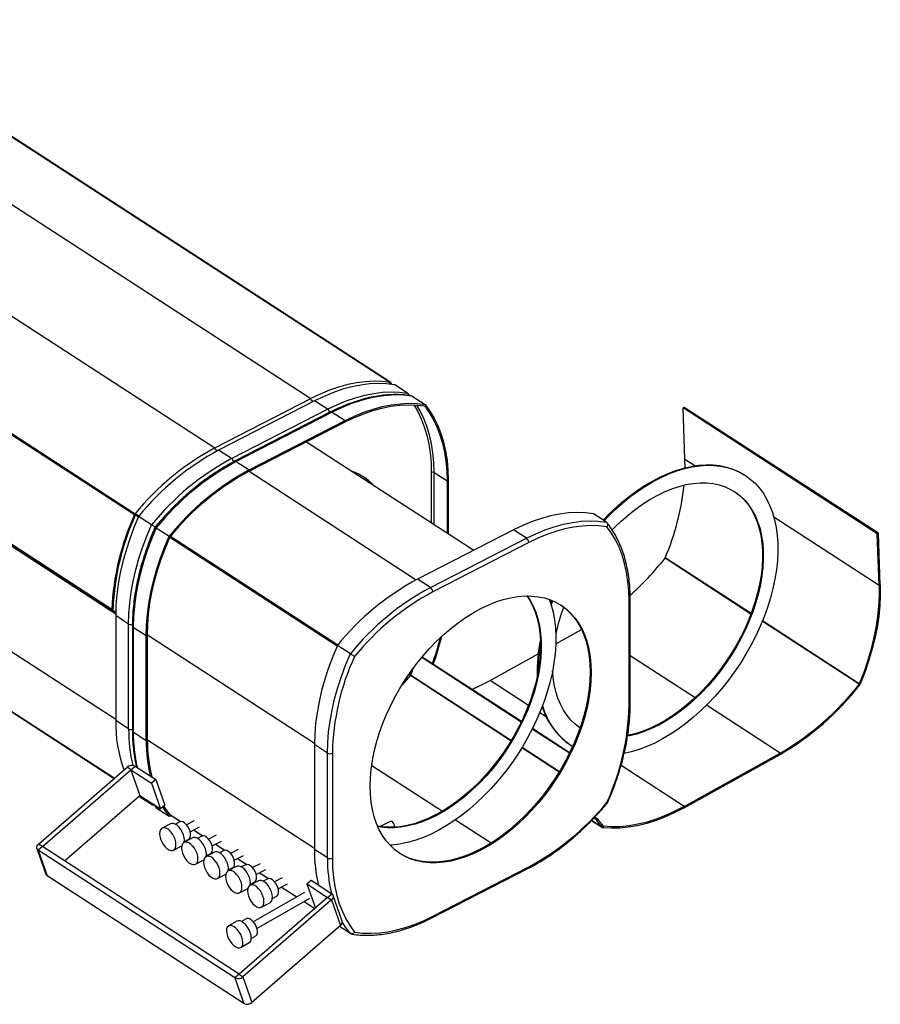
# Model space of a CAD drawing. Header units: millimetres. Extents: x 18 to 1509, y -1007 to 400.
# Tile 3 of 4: x 1067 to 1509, y -758 to -253. Entities that reach past the tile are written whole.
import ezdxf

# ---------------------------------------------------------------- set-up
doc = ezdxf.new("R2010")
doc.units = ezdxf.units.MM

msp = doc.modelspace()

# ---------------------------------------------------------------- linework, layer by layer
at = {"color": 7, "linetype": 'Continuous', "lineweight": 25}
for p, q in [((969.9, -252.65), (1257.06, -438.97)), ((1257.24, -439.04), (970.08, -252.72)), ((928.97, -260.91), (1216.13, -447.23)), ((879.66, -286.24), (1166.82, -472.55)), ((838.45, -320.48), (1125.6, -506.8)), ((838.74, -320.02), (1125.89, -506.34)), ((825.38, -368.5), (1115.93, -557.03)), ((825.37, -369.2), (1115.92, -557.72)), ((1113.95, -555.5), (826.79, -369.19)), ((1256.65, -439.54), (1257.14, -439.86)), ((1256.78, -439.59), (1257.06, -438.97)), ((1257.22, -439.87), (1256.8, -439.6)), ((1257.34, -439.14), (1256.9, -439.66)), ((1258, -439.97), (1257.34, -439.14)), ((1265.87, -444.47), (1259.23, -440.16)), ((1266.91, -445.73), (1266.13, -444.72)), ((1166.82, -472.55), (1216.13, -447.23)), ((1218.12, -448.39), (1168.81, -473.71)), ((1216.13, -447.75), (1216.13, -447.23)), ((1216.13, -447.75), (1217.56, -448.68)), ((1224.77, -452.7), (1218.12, -448.39)), ((1268.27, -446.03), (1274.91, -450.34)), ((1175.46, -478.03), (1224.77, -452.7)), ((1226.34, -454.12), (1177.03, -479.45)), ((1227.16, -454.25), (1177.85, -479.58)), ((1227.16, -454.25), (1233.81, -458.57)), ((1407.99, -451.73), (1407.39, -452.06)), ((1507.1, -516.76), (1407.39, -452.06)), ((1408.34, -478.5), (1407.39, -452.06)), ((1507.7, -516.42), (1407.99, -451.73)), ((1184.5, -483.89), (1233.81, -458.57)), ((1184.5, -484.55), (1233.81, -459.22)), ((1214.01, -469.39), (1299.86, -525.09)), ((1166.82, -472.55), (1166.82, -473.07)), ((1166.82, -473.07), (1168.25, -474)), ((1175.46, -478.03), (1168.81, -473.71)), ((1177.85, -479.58), (1184.5, -483.89)), ((1408.4, -482.77), (1408.34, -478.5)), ((1413.37, -481.76), (1408.34, -478.5)), ((1184.5, -484.55), (1270.35, -540.25)), ((1278.05, -485.16), (1278.05, -510.94)), ((1279.46, -485.2), (1286.11, -489.52)), ((1279.46, -511.85), (1279.46, -485.2)), ((1286.11, -489.52), (1286.11, -516.17)), ((1286.7, -489.21), (1286.7, -516.55)), ((1439.34, -486.71), (1438.94, -486.45)), ((1115.19, -642.24), (884.53, -492.58)), ((884.53, -492.63), (1115.16, -642.27)), ((1126.11, -506.89), (1125.6, -506.8)), ((1125.89, -506.34), (1126.16, -506.68)), ((1126.06, -506.88), (1127.63, -507.9)), ((1126.3, -506.49), (1127.87, -507.52)), ((1134.36, -512.03), (1127.71, -507.71)), ((1367.97, -510.72), (1361.33, -506.41)), ((1508.05, -543.19), (1454.04, -508.15)), ((1136.75, -513.58), (1143.4, -517.89)), ((1320.22, -514.63), (1270.91, -539.96)), ((1326.87, -518.95), (1320.22, -514.63)), ((1143.72, -518.4), (1229.71, -574.19)), ((1144.01, -517.93), (1230, -573.73)), ((1277.56, -544.27), (1326.87, -518.95)), ((1507.7, -516.42), (1507.1, -516.76)), ((1508.05, -543.19), (1507.1, -516.76)), ((1508.65, -542.86), (1507.7, -516.42)), ((1328.07, -521.19), (1278.76, -546.52)), ((987.75, -528.73), (1115.92, -611.89)), ((1442.26, -557.86), (1398.09, -529.2)), ((1442.32, -557.68), (1398.18, -529.04)), ((1277.56, -544.27), (1270.91, -539.96)), ((1508.05, -543.19), (1508.65, -542.86)), ((1379.62, -604.95), (1379.62, -551.06)), ((1380.22, -604.17), (1380.22, -550.28)), ((1113.95, -555.5), (1114.54, -555.21)), ((1113.97, -555.49), (1115.94, -556.77)), ((1122.57, -563.01), (1115.92, -558.69)), ((1115.92, -558.69), (1115.92, -612.59)), ((1122.57, -616.9), (1122.57, -563.01)), ((1124.5, -563.87), (1124.5, -617.76)), ((1124.96, -564.56), (1131.61, -568.87)), ((1124.96, -564.56), (1124.96, -618.45)), ((1341.97, -573.25), (1355.23, -565.88)), ((1497.8, -593.89), (1448.05, -561.61)), ((1497.89, -593.74), (1448.12, -561.44)), ((1131.61, -622.76), (1131.61, -568.87)), ((1132.2, -622.46), (1132.2, -568.57)), ((1132.2, -568.57), (1218.02, -624.25)), ((1236.46, -578.27), (1229.81, -573.96)), ((1324.26, -613.37), (1273.14, -580.19)), ((1324.39, -613.1), (1273.32, -579.97)), ((1308.26, -591.98), (1332.93, -578.27)), ((1413.5, -600.91), (1380.22, -579.32)), ((1267.34, -589.34), (1319.08, -622.91)), ((1267.44, -589.18), (1319.17, -622.75)), ((1327.98, -604.78), (1308.26, -591.98)), ((1498.13, -594.26), (1497.8, -593.89)), ((1497.89, -593.74), (1498.41, -593.79)), ((1457.23, -629.29), (1419.37, -604.72)), ((1337.1, -610.7), (1333.76, -608.53)), ((1122.57, -616.9), (1115.92, -612.59)), ((1349.09, -629.13), (1330, -616.74)), ((1124.96, -618.45), (1131.61, -622.76)), ((1348.96, -629.39), (1329.87, -617.01)), ((1132.2, -622.46), (1218.02, -678.14)), ((1224.67, -629.25), (1218.02, -624.94)), ((1218.02, -624.94), (1218.02, -678.83)), ((1324.6, -626.49), (1343.74, -638.91)), ((1324.7, -626.33), (1343.83, -638.75)), ((1349.13, -624.87), (1349.53, -625.12)), ((1224.67, -683.14), (1224.67, -629.25)), ((1227.21, -629.34), (1227.21, -683.23)), ((1407.96, -656.68), (1457.23, -629.29)), ((1407.99, -657.32), (1457.26, -629.93)), ((1457.26, -629.93), (1457.23, -629.29)), ((1076.29, -676.04), (1121.76, -636.53)), ((1123.75, -637.83), (1121.76, -636.53)), ((1123.75, -637.83), (1125.89, -635.98)), ((1125.89, -635.98), (1136.52, -642.88)), ((1247.42, -635.6), (1283.72, -659.16)), ((1407.96, -656.68), (1375.5, -635.61)), ((1078.28, -677.33), (1123.75, -637.83)), ((1123.75, -637.83), (1128.37, -650.99)), ((1123.75, -637.83), (1134.39, -644.73)), ((1136.52, -642.88), (1134.39, -644.73)), ((1134.39, -644.73), (1139.01, -657.89)), ((1136.52, -642.88), (1141.14, -656.04)), ((1089.59, -684.68), (1128.37, -650.99)), ((1134.36, -655.77), (1127.78, -651.5)), ((1128.37, -650.99), (1139.01, -657.89)), ((1134.36, -655.77), (1132.99, -653.98)), ((1134.79, -655.93), (1135.71, -656.07)), ((1135.38, -655.54), (1136.75, -657.32)), ((1136.75, -657.32), (1143.4, -661.63)), ((1141.14, -656.04), (1139.01, -657.89)), ((1407.96, -656.68), (1407.99, -657.32)), ((1145.42, -661.93), (1143.4, -661.63)), ((1143.72, -660.8), (1149.33, -664.44)), ((1143.77, -660.86), (1149.29, -664.44)), ((1363.27, -662.95), (1362.03, -662.15)), ((1144.06, -665.55), (1139.73, -667.82)), ((1148.8, -664.6), (1146.56, -665.77)), ((1156.25, -664.09), (1152.37, -666.11)), ((1154.23, -669.66), (1159.05, -667.13)), ((1256.99, -664.35), (1251.83, -667.05)), ((1290.48, -663.54), (1308.84, -675.45)), ((1360.37, -663.87), (1365.99, -667.51)), ((1365.9, -667.44), (1360.38, -663.86)), ((1362.75, -663.54), (1361.48, -662.72)), ((1363.27, -662.95), (1362.75, -663.54)), ((1365.9, -667.44), (1366.4, -666.82)), ((1366.49, -666.87), (1366.2, -667.59)), ((1366.49, -666.87), (1366.36, -666.78)), ((1155.95, -668.76), (1160.59, -671.77)), ((1155.97, -668.75), (1160.63, -671.77)), ((1160.1, -671.93), (1157.86, -673.1)), ((1167.55, -671.42), (1163.67, -673.45)), ((1078.28, -677.33), (1076.15, -679.19)), ((1078.28, -677.33), (1076.29, -676.04)), ((1179.32, -742.89), (1078.28, -677.33)), ((1145.62, -679.07), (1149.88, -676.84)), ((1155.36, -672.88), (1151.03, -675.15)), ((1151.19, -674.63), (1153.44, -673.46)), ((1165.53, -676.99), (1170.35, -674.46)), ((1167.25, -676.09), (1171.89, -679.11)), ((1167.27, -676.08), (1171.93, -679.1)), ((1075.45, -678.33), (1080.07, -691.49)), ((1177.18, -744.74), (1076.15, -679.19)), ((1076.15, -679.19), (1080.77, -692.35)), ((1166.67, -680.22), (1162.33, -682.48)), ((1162.49, -681.96), (1164.74, -680.79)), ((1171.4, -679.26), (1169.16, -680.44)), ((1178.85, -678.75), (1174.97, -680.78)), ((1176.83, -684.32), (1181.65, -681.8)), ((1224.67, -683.14), (1218.02, -678.83)), ((1156.92, -686.4), (1161.18, -684.18)), ((1177.97, -687.55), (1173.63, -689.82)), ((1178.55, -683.42), (1183.19, -686.44)), ((1178.57, -683.41), (1183.23, -686.43)), ((1182.7, -686.59), (1180.46, -687.77)), ((1190.15, -686.08), (1186.27, -688.11)), ((1181.8, -757.9), (1080.77, -692.35)), ((1168.22, -693.74), (1172.48, -691.51)), ((1173.79, -689.3), (1176.04, -688.12)), ((1188.13, -691.65), (1192.96, -689.13)), ((1189.85, -690.76), (1194.49, -693.77)), ((1189.87, -690.74), (1194.53, -693.77)), ((1278.38, -713.92), (1327.69, -688.59)), ((1278.76, -713.09), (1328.07, -687.77)), ((1189.27, -694.88), (1184.93, -697.15)), ((1185.09, -696.63), (1187.34, -695.45)), ((1194, -693.93), (1191.76, -695.1)), ((1201.45, -693.41), (1197.57, -695.44)), ((1199.43, -698.99), (1204.26, -696.46)), ((1214.15, -696.48), (1216.29, -694.63)), ((1214.15, -696.48), (1224.79, -703.38)), ((1214.15, -696.48), (1218.49, -708.85)), ((1216.29, -694.63), (1226.92, -701.53)), ((1179.52, -701.07), (1183.78, -698.84)), ((1212.89, -700.86), (1186.52, -715.87)), ((1196.39, -703.96), (1198.64, -702.79)), ((1201.15, -698.09), (1208.91, -703.13)), ((1201.17, -698.07), (1208.94, -703.11)), ((1224.79, -703.38), (1226.92, -701.53)), ((1232.24, -715.55), (1227.62, -702.39)), ((1224.79, -703.38), (1179.32, -742.89)), ((1226.78, -704.68), (1181.31, -744.18)), ((1188.5, -719.35), (1215.69, -703.87)), ((1190.82, -708.4), (1195.15, -706.13)), ((1212.69, -705.58), (1218.17, -709.13)), ((1212.72, -705.56), (1218.19, -709.12)), ((1224.79, -703.38), (1226.78, -704.68)), ((1226.78, -704.68), (1231.4, -717.84)), ((1178.22, -715.59), (1173.89, -718.05)), ((1182.99, -714.43), (1180.63, -715.77)), ((1231.4, -717.84), (1185.93, -757.34)), ((1236.46, -722.01), (1230.81, -718.35)), ((1180.17, -729.09), (1184.5, -726.63)), ((1185.58, -724.46), (1187.94, -723.12)), ((1179.32, -742.89), (1177.18, -744.74)), ((1179.32, -742.89), (1181.31, -744.18)), ((1177.18, -744.74), (1181.8, -757.9)), ((1181.31, -744.18), (1185.93, -757.34))]:
    msp.add_line(p, q, dxfattribs=at)
at = {"color": 7, "linetype": 'Continuous', "lineweight": 25, "flags": 128}
for points in [[(1257.06, -438.97), (1252.91, -438.47), (1248.63, -438.34), (1244.22, -438.55), (1239.7, -439.13), (1235.1, -440.06), (1230.42, -441.34), (1225.68, -442.96), (1220.92, -444.93), (1216.13, -447.23)], [(1259.23, -440.16), (1255.07, -439.65), (1250.77, -439.5), (1246.34, -439.7), (1241.81, -440.27), (1237.18, -441.2), (1232.48, -442.48), (1227.72, -444.11), (1222.93, -446.08), (1218.12, -448.39)], [(1224.77, -452.7), (1229.58, -450.39), (1234.37, -448.42), (1239.13, -446.79), (1243.83, -445.51), (1248.45, -444.59), (1252.99, -444.02), (1257.41, -443.81), (1261.72, -443.96), (1265.87, -444.47)], [(1268.27, -446.03), (1264.11, -445.51), (1259.81, -445.36), (1255.38, -445.57), (1250.85, -446.14), (1246.22, -447.06), (1241.52, -448.34), (1236.77, -449.97), (1231.97, -451.95), (1227.16, -454.25)], [(1233.81, -458.57), (1238.62, -456.26), (1243.41, -454.29), (1248.17, -452.66), (1252.87, -451.38), (1257.49, -450.45), (1262.03, -449.88), (1266.45, -449.67), (1270.76, -449.83), (1274.91, -450.34)], [(1233.81, -459.22), (1238.57, -456.94), (1243.31, -454.98), (1248.01, -453.37), (1252.66, -452.1), (1257.24, -451.18), (1261.73, -450.61), (1266.11, -450.4), (1270.36, -450.54), (1274.48, -451.04)], [(1269.01, -450.46), (1271.07, -453.92), (1272.9, -457.7), (1274.46, -461.74), (1275.74, -466.02), (1276.75, -470.51), (1277.47, -475.21), (1277.9, -480.1), (1278.05, -485.16)], [(1279.46, -485.2), (1279.31, -480.08), (1278.87, -475.12), (1278.14, -470.36), (1277.11, -465.8), (1275.81, -461.47), (1274.22, -457.39), (1272.35, -453.55), (1270.59, -450.56)], [(1274.48, -451.04), (1276.87, -454.31), (1279, -457.87), (1280.86, -461.7), (1282.45, -465.79), (1283.76, -470.12), (1284.78, -474.67), (1285.52, -479.44), (1285.96, -484.39), (1286.11, -489.52)], [(1274.91, -450.34), (1277.34, -453.64), (1279.5, -457.23), (1281.39, -461.1), (1283, -465.23), (1284.33, -469.6), (1285.36, -474.21), (1286.11, -479.02), (1286.55, -484.03), (1286.7, -489.21)], [(1366.37, -509.68), (1368.28, -507.69), (1372, -504.07), (1375.81, -500.67), (1379.7, -497.51), (1383.65, -494.59), (1387.64, -491.94), (1391.67, -489.56), (1395.7, -487.46), (1399.73, -485.66), (1403.73, -484.15), (1407.69, -482.95), (1411.59, -482.07), (1415.42, -481.49), (1419.15, -481.24), (1422.78, -481.3), (1426.29, -481.68), (1429.65, -482.38), (1432.87, -483.4), (1435.91, -484.72), (1438.78, -486.34), (1438.94, -486.45)], [(1366.77, -509.94), (1368.68, -507.95), (1372.4, -504.33), (1376.21, -500.93), (1380.1, -497.77), (1384.05, -494.85), (1388.04, -492.2), (1392.07, -489.82), (1396.1, -487.72), (1400.13, -485.92), (1404.13, -484.41), (1408.09, -483.21), (1411.99, -482.33), (1415.82, -481.75), (1419.55, -481.5), (1423.18, -481.56), (1426.68, -481.94), (1430.05, -482.64), (1433.26, -483.66), (1436.31, -484.98), (1439.18, -486.6), (1441.86, -488.53), (1444.33, -490.74), (1446.59, -493.23), (1448.63, -495.99), (1450.43, -499), (1452, -502.26), (1453.32, -505.75), (1454.38, -509.45), (1455.19, -513.36), (1455.74, -517.44), (1456.03, -521.69), (1456.05, -526.09), (1455.81, -530.61), (1455.31, -535.24), (1454.54, -539.96), (1453.52, -544.75), (1452.25, -549.59), (1450.72, -554.45), (1448.96, -559.32), (1446.97, -564.18), (1444.74, -569), (1442.31, -573.76), (1439.67, -578.45), (1436.83, -583.04), (1433.81, -587.52), (1430.63, -591.86), (1427.29, -596.04), (1423.81, -600.06), (1420.2, -603.88), (1416.48, -607.5), (1412.67, -610.9), (1408.78, -614.07), (1404.83, -616.98), (1400.83, -619.63), (1396.81, -622.01), (1392.78, -624.11), (1388.75, -625.91), (1384.75, -627.42), (1380.79, -628.62), (1377.1, -629.47)], [(1247.6, -491.18), (1245.36, -489.11), (1242.94, -487.32)], [(1370.91, -514.68), (1372.02, -513.54), (1375.51, -510.17), (1379.1, -507.02), (1382.76, -504.11), (1386.47, -501.45), (1390.23, -499.06), (1394.01, -496.94), (1397.79, -495.11), (1401.55, -493.58), (1405.28, -492.35), (1408.95, -491.43), (1412.56, -490.82), (1416.08, -490.53), (1419.49, -490.56), (1422.78, -490.91), (1425.93, -491.58), (1428.92, -492.55), (1431.75, -493.84), (1434.4, -495.43), (1436.85, -497.31), (1439.1, -499.48), (1441.13, -501.93), (1442.93, -504.64), (1444.5, -507.59), (1445.82, -510.79), (1446.89, -514.2), (1447.7, -517.82), (1448.26, -521.62), (1448.55, -525.59), (1448.58, -529.7), (1448.35, -533.95), (1447.85, -538.3), (1447.1, -542.73), (1446.08, -547.24), (1444.82, -551.78), (1443.31, -556.34), (1441.56, -560.91), (1439.58, -565.44), (1437.38, -569.93), (1434.98, -574.36), (1432.37, -578.69), (1429.58, -582.91), (1426.62, -587), (1423.5, -590.94), (1420.25, -594.71), (1416.86, -598.29), (1413.37, -601.66), (1409.78, -604.81), (1406.12, -607.72), (1402.4, -610.38), (1398.64, -612.78), (1394.87, -614.89), (1391.09, -616.72), (1387.33, -618.26), (1383.6, -619.49), (1379.92, -620.41), (1378.84, -620.62)], [(1433.7, -494.97), (1434, -495.17), (1436.46, -497.06), (1438.7, -499.23), (1440.73, -501.67), (1442.53, -504.38), (1444.1, -507.33), (1445.42, -510.53), (1446.49, -513.94), (1447.3, -517.56), (1447.86, -521.36), (1448.15, -525.33), (1448.18, -529.44), (1447.95, -533.69), (1447.45, -538.04), (1446.7, -542.48), (1445.68, -546.98), (1444.42, -551.52), (1442.91, -556.08), (1441.16, -560.65), (1439.18, -565.18), (1436.98, -569.67), (1434.58, -574.1), (1431.97, -578.43), (1429.18, -582.65), (1426.22, -586.74), (1423.11, -590.68), (1419.85, -594.45), (1416.46, -598.03), (1412.97, -601.4), (1409.38, -604.55), (1405.72, -607.46), (1402, -610.12), (1398.25, -612.52), (1394.47, -614.63), (1390.69, -616.46), (1386.93, -618), (1383.2, -619.23), (1379.52, -620.15), (1378.89, -620.28)], [(1127.71, -507.71), (1125.29, -513.5), (1123.13, -519.31), (1121.24, -525.12), (1119.62, -530.91), (1118.3, -536.64), (1117.26, -542.31), (1116.52, -547.89), (1116.07, -553.36), (1115.92, -558.69)], [(1361.33, -506.41), (1357.17, -505.89), (1352.87, -505.74), (1348.44, -505.95), (1343.91, -506.52), (1339.28, -507.44), (1334.58, -508.73), (1329.83, -510.35), (1325.03, -512.33), (1320.22, -514.63)], [(1326.87, -518.95), (1331.68, -516.64), (1336.47, -514.67), (1341.23, -513.04), (1345.93, -511.76), (1350.55, -510.83), (1355.09, -510.26), (1359.52, -510.06), (1363.82, -510.21), (1367.97, -510.72)], [(1122.57, -563.01), (1122.72, -557.67), (1123.16, -552.2), (1123.91, -546.63), (1124.94, -540.96), (1126.27, -535.22), (1127.88, -529.43), (1129.77, -523.63), (1131.93, -517.82), (1134.36, -512.03)], [(1136.75, -513.58), (1134.33, -519.37), (1132.17, -525.18), (1130.28, -530.99), (1128.66, -536.77), (1127.34, -542.51), (1126.3, -548.18), (1125.56, -553.76), (1125.11, -559.22), (1124.96, -564.56)], [(1368.19, -513.07), (1364.13, -512.59), (1359.93, -512.46), (1355.6, -512.68), (1351.17, -513.25), (1346.66, -514.16), (1342.07, -515.42), (1337.43, -517.01), (1332.76, -518.94), (1328.07, -521.19)], [(1379.62, -551.06), (1379.47, -546), (1379.04, -541.12), (1378.32, -536.41), (1377.31, -531.92), (1376.03, -527.64), (1374.47, -523.61), (1372.64, -519.82), (1370.54, -516.3), (1368.19, -513.07)], [(1131.61, -568.87), (1131.76, -563.54), (1132.2, -558.07), (1132.95, -552.49), (1133.98, -546.82), (1135.31, -541.08), (1136.92, -535.3), (1138.81, -529.49), (1140.97, -523.68), (1143.4, -517.89)], [(1132.2, -568.57), (1132.35, -563.29), (1132.79, -557.88), (1133.53, -552.36), (1134.55, -546.76), (1135.86, -541.08), (1137.45, -535.36), (1139.31, -529.62), (1141.44, -523.87), (1143.83, -518.14)], [(1508.05, -543.19), (1508.09, -548.43), (1507.83, -553.81), (1507.27, -559.31), (1506.42, -564.92), (1505.27, -570.6), (1503.84, -576.35), (1502.13, -582.14), (1500.14, -587.94), (1497.89, -593.74)], [(1508.65, -542.86), (1508.69, -548.14), (1508.42, -553.56), (1507.86, -559.1), (1507, -564.75), (1505.85, -570.48), (1504.41, -576.28), (1502.68, -582.11), (1500.68, -587.95), (1498.41, -593.79)], [(1246.63, -646.31), (1246.76, -642), (1247.16, -637.59), (1247.82, -633.07), (1248.74, -628.48), (1249.91, -623.84), (1251.33, -619.17), (1253, -614.49), (1254.9, -609.82), (1257.02, -605.18), (1259.37, -600.6), (1261.92, -596.1), (1264.66, -591.7), (1267.58, -587.41), (1270.67, -583.26), (1273.91, -579.27), (1277.29, -575.46), (1280.79, -571.84), (1284.4, -568.44), (1288.09, -565.26), (1291.86, -562.32), (1295.68, -559.64), (1299.54, -557.22), (1303.41, -555.09), (1307.29, -553.24), (1311.14, -551.69), (1314.96, -550.45), (1318.73, -549.52), (1322.43, -548.9), (1326.03, -548.61), (1329.53, -548.63), (1332.91, -548.97), (1336.16, -549.63), (1339.24, -550.6), (1342.17, -551.88), (1344.91, -553.47), (1347.46, -555.36), (1349.8, -557.53), (1351.93, -559.98), (1353.83, -562.7), (1355.49, -565.67), (1356.91, -568.88), (1358.09, -572.32), (1359, -575.96), (1359.66, -579.8), (1360.06, -583.81), (1360.19, -587.98), (1360.06, -592.28), (1359.66, -596.7), (1359, -601.22), (1358.09, -605.8), (1356.91, -610.45), (1355.49, -615.12), (1353.83, -619.8), (1351.93, -624.47), (1349.8, -629.1), (1347.46, -633.68), (1344.91, -638.19), (1342.17, -642.59), (1339.24, -646.88), (1336.16, -651.02), (1332.91, -655.01), (1329.53, -658.83), (1326.03, -662.44), (1322.43, -665.85), (1318.73, -669.03), (1314.96, -671.97), (1311.14, -674.65), (1307.29, -677.07), (1303.41, -679.2), (1299.54, -681.05), (1295.68, -682.59), (1291.86, -683.84), (1288.09, -684.77), (1284.4, -685.38), (1280.79, -685.68), (1277.29, -685.66), (1273.91, -685.32), (1270.67, -684.66), (1267.58, -683.69), (1264.66, -682.4), (1261.92, -680.81), (1259.37, -678.93), (1257.02, -676.76), (1254.9, -674.31), (1253, -671.59), (1251.33, -668.62), (1249.91, -665.4), (1248.74, -661.97), (1247.82, -658.32), (1247.16, -654.49), (1246.76, -650.47), (1246.63, -646.31)], [(1327.07, -548.58), (1328.4, -550.61), (1329.97, -553.56), (1331.31, -556.74), (1332.39, -560.15), (1333.21, -563.75), (1333.78, -567.55), (1334.09, -571.51), (1334.13, -575.62), (1333.91, -579.86), (1333.42, -584.21), (1332.68, -588.64), (1331.68, -593.14), (1330.42, -597.68), (1328.92, -602.24), (1327.18, -606.81), (1325.22, -611.35), (1323.03, -615.84), (1320.63, -620.26), (1318.03, -624.6), (1315.25, -628.83), (1312.3, -632.93), (1309.19, -636.87), (1305.93, -640.65), (1302.56, -644.24), (1299.07, -647.62), (1295.48, -650.78), (1291.83, -653.7), (1288.11, -656.37), (1284.35, -658.78), (1280.58, -660.91), (1276.8, -662.75), (1273.03, -664.3), (1269.3, -665.54), (1265.63, -666.47), (1262.02, -667.09), (1258.5, -667.4), (1255.08, -667.38), (1251.79, -667.05), (1250.5, -666.82)], [(1327.28, -548.58), (1328.8, -550.87), (1330.37, -553.82), (1331.7, -557), (1332.79, -560.41), (1333.61, -564.01), (1334.18, -567.81), (1334.49, -571.77), (1334.53, -575.88), (1334.31, -580.12), (1333.82, -584.46), (1333.08, -588.9), (1332.07, -593.4), (1330.82, -597.94), (1329.32, -602.5), (1327.58, -607.07), (1325.61, -611.6), (1323.43, -616.1), (1321.03, -620.52), (1318.43, -624.86), (1315.65, -629.09), (1312.7, -633.18), (1309.59, -637.13), (1306.33, -640.91), (1302.95, -644.5), (1299.46, -647.88), (1295.88, -651.04), (1292.22, -653.96), (1288.51, -656.63), (1284.75, -659.04), (1280.98, -661.17), (1277.2, -663.01), (1273.43, -664.56), (1269.7, -665.8), (1266.02, -666.73), (1262.42, -667.35), (1258.9, -667.66), (1255.48, -667.64), (1252.18, -667.31), (1250.58, -667.02)], [(1338.65, -550.38), (1339.59, -553.15), (1340.58, -556.91), (1341.32, -560.87), (1341.79, -565), (1342, -569.3), (1341.95, -573.73), (1341.63, -578.29), (1341.06, -582.95), (1340.22, -587.69), (1339.12, -592.49), (1337.78, -597.34), (1336.19, -602.21), (1334.36, -607.08), (1332.29, -611.93), (1330.01, -616.73), (1327.51, -621.48), (1324.81, -626.14), (1321.93, -630.7), (1318.86, -635.14), (1315.63, -639.43), (1312.25, -643.57), (1308.73, -647.54), (1305.09, -651.3), (1301.34, -654.86), (1297.5, -658.19), (1293.6, -661.29), (1289.63, -664.13), (1285.62, -666.7), (1281.6, -669), (1277.56, -671.02), (1273.54, -672.74), (1269.55, -674.16), (1265.61, -675.27), (1261.72, -676.06), (1257.92, -676.55), (1256.9, -676.62)], [(1339.4, -552.55), (1339.52, -552.25), (1340.04, -550.91)], [(1339.62, -553.27), (1339.91, -552.51), (1340.47, -551.09)], [(1344.51, -553.22), (1346.92, -555.01), (1349.27, -557.19), (1351.39, -559.64), (1353.29, -562.35), (1354.96, -565.33), (1356.38, -568.54), (1357.55, -571.97), (1358.47, -575.62), (1359.13, -579.46), (1359.53, -583.47), (1359.66, -587.63), (1359.53, -591.94), (1359.13, -596.36), (1358.47, -600.87), (1357.55, -605.46), (1356.38, -610.1), (1354.96, -614.77), (1353.29, -619.45), (1351.39, -624.12), (1349.27, -628.76), (1346.92, -633.34), (1344.38, -637.84), (1341.64, -642.25), (1338.71, -646.53), (1335.62, -650.68), (1332.38, -654.67), (1329, -658.48), (1325.5, -662.1), (1321.89, -665.51), (1318.2, -668.69), (1314.43, -671.62), (1310.61, -674.31), (1306.75, -676.72), (1302.88, -678.86), (1299.01, -680.7), (1295.15, -682.25), (1291.33, -683.49), (1287.56, -684.42), (1283.87, -685.04), (1280.26, -685.34), (1276.76, -685.32), (1273.38, -684.97), (1270.14, -684.32), (1267.05, -683.34), (1264.13, -682.06), (1261.78, -680.73)], [(1229.81, -573.96), (1227.39, -579.75), (1225.23, -585.56), (1223.34, -591.37), (1221.72, -597.15), (1220.4, -602.89), (1219.36, -608.56), (1218.62, -614.14), (1218.17, -619.61), (1218.02, -624.94)], [(1224.67, -629.25), (1224.82, -623.92), (1225.26, -618.45), (1226.01, -612.87), (1227.04, -607.2), (1228.37, -601.46), (1229.98, -595.68), (1231.87, -589.87), (1234.03, -584.06), (1236.46, -578.27)], [(1267.34, -589.34), (1263.27, -594), (1263.03, -594.25)], [(1354.42, -616.36), (1352.02, -614.52), (1349.78, -612.35), (1347.75, -609.9), (1345.95, -607.2), (1344.38, -604.24), (1343.06, -601.05), (1341.99, -597.63), (1341.17, -594.02), (1340.62, -590.22), (1340.36, -586.99)], [(1298.9, -596.56), (1303.45, -594.49), (1308.26, -591.98)], [(1143.4, -661.63), (1140.97, -658.33), (1140.09, -656.95)], [(1143.83, -660.94), (1141.44, -657.66), (1140.66, -656.45)], [(1407.99, -657.32), (1403.14, -659.84), (1398.31, -662.04), (1393.5, -663.89), (1388.73, -665.4), (1384.03, -666.56), (1379.41, -667.36), (1374.88, -667.8), (1370.47, -667.87), (1366.2, -667.59)], [(1407.96, -656.68), (1403.16, -659.18), (1398.36, -661.36), (1393.59, -663.2), (1388.86, -664.7), (1384.19, -665.85), (1379.6, -666.64), (1375.11, -667.08), (1370.74, -667.15), (1366.49, -666.87)], [(1151.11, -675.11), (1151.12, -675.07), (1151.23, -673.92), (1151.1, -672.6), (1150.73, -671.2), (1150.14, -669.8), (1149.37, -668.48), (1148.47, -667.32), (1147.48, -666.38), (1146.46, -665.72), (1145.47, -665.38), (1144.58, -665.37), (1144.06, -665.55)], [(1153.44, -673.46), (1153.72, -673.27), (1154.18, -672.63), (1154.41, -671.72), (1154.41, -670.61), (1154.15, -669.39), (1153.68, -668.14), (1153.01, -666.95), (1152.2, -665.92), (1151.31, -665.12), (1150.41, -664.61), (1149.56, -664.43), (1148.83, -664.58), (1148.8, -664.6)], [(1257.9, -664.5), (1257.39, -664.29), (1256.99, -664.35)], [(1138.45, -670.71), (1138.59, -672.02), (1138.96, -673.42), (1139.54, -674.82), (1140.31, -676.14), (1141.22, -677.3), (1142.21, -678.24), (1143.23, -678.9), (1144.21, -679.24), (1145.11, -679.25), (1145.86, -678.92), (1146.43, -678.27), (1146.78, -677.34), (1146.9, -676.18), (1146.76, -674.87), (1146.39, -673.47), (1145.81, -672.07), (1145.04, -670.75), (1144.13, -669.59), (1143.14, -668.65), (1142.13, -667.99), (1141.14, -667.65), (1140.24, -667.64), (1139.49, -667.97), (1138.92, -668.62), (1138.57, -669.55), (1138.45, -670.71)], [(1164.74, -680.79), (1165.02, -680.6), (1165.48, -679.96), (1165.71, -679.05), (1165.71, -677.94), (1165.45, -676.72), (1164.98, -675.47), (1164.31, -674.28), (1163.5, -673.25), (1162.61, -672.45), (1161.71, -671.94), (1160.86, -671.76), (1160.13, -671.92), (1160.1, -671.93)], [(1076.15, -679.19), (1075.8, -678.9), (1075.55, -678.55), (1075.4, -678.15), (1075.36, -677.73), (1075.44, -677.29), (1075.62, -676.85), (1075.91, -676.43), (1076.29, -676.04)], [(1149.76, -678.04), (1149.89, -679.35), (1150.26, -680.75), (1150.84, -682.15), (1151.61, -683.47), (1152.52, -684.63), (1153.51, -685.57), (1154.53, -686.23), (1155.51, -686.58), (1156.41, -686.58), (1157.16, -686.25), (1157.73, -685.6), (1158.08, -684.67), (1158.2, -683.52), (1158.06, -682.2), (1157.69, -680.8), (1157.11, -679.4), (1156.34, -678.08), (1155.43, -676.92), (1154.44, -675.98), (1153.43, -675.32), (1152.44, -674.98), (1151.54, -674.97), (1150.79, -675.3), (1150.22, -675.95), (1149.87, -676.88), (1149.76, -678.04)], [(1162.41, -682.44), (1162.42, -682.4), (1162.53, -681.25), (1162.4, -679.93), (1162.03, -678.54), (1161.44, -677.14), (1160.67, -675.82), (1159.77, -674.65), (1158.78, -673.71), (1157.76, -673.05), (1156.77, -672.71), (1155.88, -672.71), (1155.36, -672.88)], [(1161.06, -685.37), (1161.19, -686.69), (1161.56, -688.08), (1162.14, -689.48), (1162.91, -690.8), (1163.82, -691.97), (1164.81, -692.9), (1165.83, -693.57), (1166.81, -693.91), (1167.71, -693.91), (1168.46, -693.58), (1169.03, -692.93), (1169.38, -692), (1169.5, -690.85), (1169.36, -689.53), (1168.99, -688.13), (1168.41, -686.74), (1167.64, -685.42), (1166.73, -684.25), (1165.74, -683.31), (1164.73, -682.65), (1163.74, -682.31), (1162.84, -682.3), (1162.09, -682.64), (1161.52, -683.28), (1161.17, -684.21), (1161.06, -685.37)], [(1173.71, -689.77), (1173.72, -689.74), (1173.83, -688.58), (1173.7, -687.27), (1173.33, -685.87), (1172.74, -684.47), (1171.97, -683.15), (1171.07, -681.99), (1170.08, -681.05), (1169.06, -680.39), (1168.07, -680.04), (1167.18, -680.04), (1166.67, -680.22)], [(1176.04, -688.12), (1176.32, -687.93), (1176.78, -687.29), (1177.02, -686.38), (1177.01, -685.27), (1176.75, -684.05), (1176.28, -682.8), (1175.61, -681.61), (1174.8, -680.58), (1173.91, -679.78), (1173.01, -679.27), (1172.16, -679.09), (1171.43, -679.25), (1171.4, -679.26)], [(1185.01, -697.11), (1185.02, -697.07), (1185.13, -695.91), (1185, -694.6), (1184.63, -693.2), (1184.04, -691.8), (1183.27, -690.48), (1182.37, -689.32), (1181.38, -688.38), (1180.36, -687.72), (1179.37, -687.38), (1178.48, -687.37), (1177.97, -687.55)], [(1187.34, -695.45), (1187.62, -695.26), (1188.08, -694.62), (1188.32, -693.71), (1188.31, -692.61), (1188.05, -691.38), (1187.58, -690.13), (1186.91, -688.95), (1186.1, -687.92), (1185.21, -687.11), (1184.31, -686.6), (1183.46, -686.42), (1182.73, -686.58), (1182.7, -686.59)], [(1227.21, -683.23), (1227.35, -688.28), (1227.79, -693.17), (1228.51, -697.87), (1229.51, -702.37), (1230.8, -706.64), (1232.36, -710.68), (1234.19, -714.47), (1236.28, -717.98), (1238.63, -721.22)], [(1172.36, -692.7), (1172.49, -694.02), (1172.86, -695.42), (1173.44, -696.82), (1174.21, -698.13), (1175.12, -699.3), (1176.11, -700.24), (1177.13, -700.9), (1178.11, -701.24), (1179.01, -701.25), (1179.76, -700.92), (1180.33, -700.27), (1180.68, -699.34), (1180.8, -698.18), (1180.66, -696.86), (1180.29, -695.47), (1179.71, -694.07), (1178.94, -692.75), (1178.03, -691.58), (1177.04, -690.65), (1176.03, -689.99), (1175.04, -689.64), (1174.14, -689.64), (1173.39, -689.97), (1172.82, -690.62), (1172.47, -691.55), (1172.36, -692.7)], [(1183.66, -700.03), (1183.79, -701.35), (1184.16, -702.75), (1184.74, -704.15), (1185.51, -705.47), (1186.42, -706.63), (1187.41, -707.57), (1188.43, -708.23), (1189.41, -708.57), (1190.31, -708.58), (1191.06, -708.25), (1191.63, -707.6), (1191.98, -706.67), (1192.1, -705.51), (1191.96, -704.2), (1191.59, -702.8), (1191.01, -701.4), (1190.24, -700.08), (1189.33, -698.92), (1188.34, -697.98), (1187.33, -697.32), (1186.34, -696.97), (1185.44, -696.97), (1184.69, -697.3), (1184.12, -697.95), (1183.77, -698.88), (1183.66, -700.03)], [(1195.15, -706.13), (1195.4, -705.98), (1195.97, -705.33), (1196.32, -704.4), (1196.43, -703.24), (1196.3, -701.93), (1195.93, -700.53), (1195.34, -699.13), (1194.57, -697.81), (1193.67, -696.65), (1192.68, -695.71), (1191.66, -695.05), (1190.67, -694.71), (1189.78, -694.7), (1189.27, -694.88)], [(1198.64, -702.79), (1198.92, -702.59), (1199.38, -701.95), (1199.62, -701.05), (1199.61, -699.94), (1199.35, -698.71), (1198.88, -697.46), (1198.21, -696.28), (1197.4, -695.25), (1196.51, -694.45), (1195.61, -693.94), (1194.76, -693.75), (1194.03, -693.91), (1194, -693.93)], [(1226.92, -701.53), (1227.27, -701.82), (1227.52, -702.17), (1227.67, -702.56), (1227.71, -702.99), (1227.63, -703.43), (1227.45, -703.87), (1227.16, -704.29), (1226.78, -704.68)], [(1173.32, -723.26), (1173.91, -724.64), (1174.69, -725.96), (1175.6, -727.14), (1176.59, -728.12), (1177.61, -728.83), (1178.59, -729.23), (1179.49, -729.31), (1180.24, -729.05), (1180.81, -728.47), (1181.15, -727.61), (1181.26, -726.51), (1181.12, -725.25), (1180.74, -723.88), (1180.15, -722.5), (1179.38, -721.18), (1178.47, -720), (1177.48, -719.02), (1176.46, -718.31), (1175.47, -717.91), (1174.58, -717.83), (1173.82, -718.09), (1173.26, -718.67), (1172.91, -719.53), (1172.81, -720.63), (1172.94, -721.89), (1173.32, -723.26)], [(1184.5, -726.63), (1184.57, -726.59), (1185.13, -726.01), (1185.48, -725.15), (1185.59, -724.05), (1185.45, -722.78), (1185.07, -721.42), (1184.48, -720.04), (1183.71, -718.72), (1182.8, -717.53), (1181.8, -716.56), (1180.78, -715.85), (1179.8, -715.45), (1178.9, -715.37), (1178.22, -715.59)], [(1187.94, -723.12), (1187.94, -723.11), (1188.45, -722.61), (1188.74, -721.82), (1188.78, -720.8), (1188.58, -719.63), (1188.14, -718.4), (1187.51, -717.2), (1186.73, -716.11), (1185.85, -715.22), (1184.94, -714.59), (1184.07, -714.28), (1183.31, -714.3), (1182.99, -714.43)], [(1236.46, -722.01), (1234.03, -718.71), (1232.32, -715.93)], [(1238.63, -721.22), (1242.69, -721.7), (1246.9, -721.83), (1251.22, -721.61), (1255.65, -721.04), (1260.16, -720.13), (1264.75, -718.87), (1269.39, -717.27), (1274.06, -715.35), (1278.76, -713.09)]]:
    msp.add_lwpolyline(points, dxfattribs=at)
at = {"color": 7, "linetype": 'Continuous', "lineweight": 25}
for centre, radius, start, end in [((1256.98, -439.42), 0.459, 38.6293, 81.2033), ((1223, -455.1), 2.98, 14.3546, 53.5023), ((1226.64, -454.89), 0.828, 50.7388, 111.109), ((1231.39, -592.46), 136.19, 118.3047, 140.7762), ((1233.47, -593.74), 136.33, 118.3128, 140.8767), ((1239.59, -597.4), 135.51, 118.2435, 140.9461), ((1242.51, -599.6), 136.33, 118.3128, 140.8767), ((1173.75, -480.38), 2.91, 13.6497, 53.9768), ((1177.33, -480.22), 0.828, 50.7354, 111.1449), ((1248.63, -603.27), 135.51, 118.2435, 140.9461), ((1248.08, -602.93), 134.37, 118.2384, 140.879), ((1227.64, -511.49), 28.61, 44.2506, 69.7956), ((1278.71, -486.54), 1.53, 60.6147, 115.5271), ((1276.73, -477.53), 131.92, 337.015, 353.8503), ((1243.28, -560.71), 129.44, 155.385, 177.6933), ((1242.88, -560.38), 128.44, 155.385, 177.6933), ((1127.38, -507.59), 1.95, 140.0414, 156.1583), ((1325.15, -521.3), 2.92, 2.1899, 53.8982), ((1275.52, -431.97), 156.45, 312.0125, 321.5767), ((1397.59, -528.8), 0.646, 321.4268, 337.4756), ((1335.57, -659.98), 136.33, 118.3128, 140.8767), ((1341.69, -663.65), 135.51, 118.2435, 140.9461), ((1275.84, -546.63), 2.92, 2.1899, 53.8982), ((1342.17, -664.29), 133.75, 118.3006, 140.7249), ((1379.29, -550.18), 0.939, 290.5767, 353.6634), ((1437.75, -588.49), 97.91, 159.5497, 168.0103), ((1123.91, -560.64), 2.72, 240.3445, 282.8337), ((1125.36, -563.8), 0.854, 184.3827, 242.3529), ((1146.61, -536.26), 140.19, 340.3454, 346.0608), ((1146.21, -535.93), 141.19, 340.2261, 346.3009), ((1417.57, -587.6), 85.16, 168.7259, 181.4714), ((1416.73, -587.85), 83.92, 169.7877, 180.0901), ((1352.67, -631.98), 125.49, 155.3353, 178.7923), ((1125.1, -526.74), 155.43, 336.3144, 337.8204), ((1266.84, -588.92), 0.649, 319.979, 336.2214), ((1387.21, -508.11), 139.96, 300.0224, 322.2003), ((1386.69, -507.82), 141.04, 300.0224, 322.2003), ((1497.29, -593.49), 0.646, 321.4268, 337.4756), ((1496.62, -593.05), 1.94, 321.4343, 337.4647), ((1369.42, -595.31), 35.84, 196.3208, 235.5355), ((1369.57, -595.65), 35.6, 195.0968, 237.8953), ((1254.15, -602.3), 125.49, 335.3353, 358.7923), ((1379.29, -604.07), 0.939, 290.578, 353.6973), ((1187.64, -613.73), 71.73, 179.0845, 199.7357), ((1200.2, -617.46), 77.63, 179.5842, 193.5011), ((1123.91, -614.54), 2.72, 240.3427, 282.6111), ((1125.36, -617.69), 0.854, 184.4245, 242.3511), ((1202.83, -619), 77.87, 179.5958, 193.1345), ((1209.48, -623.31), 77.87, 179.5958, 193.1345), ((1208.96, -623.03), 76.76, 179.5712, 193.9577), ((1226.02, -626.85), 2.76, 240.6164, 295.5249), ((1124.22, -639.23), 3.65, 62.9593, 132.444), ((1264.65, -570), 133.75, 298.3006, 320.7249), ((1256.18, -667.01), 3.05, 353.4138, 55.6065), ((1397.52, -638.65), 42.76, 215.6015, 222.3229), ((1397.77, -638.25), 42.43, 215.6013, 222.3231), ((1366.24, -667.13), 0.463, 222.5288, 264.5112), ((1366.51, -666.71), 0.154, 222.5271, 264.5146), ((1295.89, -679.38), 77.87, 179.5958, 193.1345), ((1302.54, -683.69), 77.87, 179.5958, 193.1345), ((1226.02, -680.74), 2.76, 240.6164, 295.5249), ((1081.65, -690.91), 1.69, 200.0091, 238.3088), ((1327.21, -687.88), 0.861, 303.8689, 7.3386), ((1230.16, -716.09), 2.15, 305.3827, 14.4299), ((1277.93, -713.22), 0.833, 302.702, 8.5155), ((1178.84, -741.49), 3.65, 242.9598, 312.4436), ((1183.46, -754.65), 3.65, 242.9595, 312.4437)]:
    msp.add_arc(centre, radius, start, end, dxfattribs=at)
for points, knots in [([(1265.87, -444.47), (1265.95, -444.53), (1266.1, -444.64), (1266.32, -444.96), (1266.46, -445.31), (1266.43, -445.59), (1266.42, -445.64)], [0, 0, 0, 0, 0.2232185, 0.4469022, 0.8947982, 1, 1, 1, 1]), ([(1267.84, -445.87), (1267.26, -445.77), (1265.45, -445.48), (1262.32, -445.21), (1258.42, -445.15), (1254.42, -445.38), (1250.34, -445.89), (1246.19, -446.7), (1241.98, -447.78), (1237.73, -449.15), (1233.44, -450.79), (1229.64, -452.47), (1227.27, -453.65), (1226.34, -454.12)], [0, 0, 0, 0, 0.046121, 0.144405, 0.242825, 0.341433, 0.440206, 0.539117, 0.638136, 0.737235, 0.836387, 0.935573, 1, 1, 1, 1]), ([(1267.84, -445.87), (1267.9, -445.88), (1268.05, -445.9), (1268.19, -445.98), (1268.27, -446.03)], [0, 0, 0, 0, 0.387818, 1, 1, 1, 1]), ([(1177.03, -479.45), (1176.27, -479.84), (1174.08, -480.99), (1170.46, -483.09), (1166.19, -485.81), (1161.95, -488.77), (1157.77, -491.96), (1153.64, -495.37), (1149.59, -498.99), (1145.63, -502.81), (1141.76, -506.82), (1138.62, -510.29), (1136.8, -512.46), (1136.19, -513.18)], [0, 0, 0, 0, 0.052616, 0.152373, 0.252125, 0.351864, 0.451588, 0.551294, 0.650984, 0.750659, 0.850318, 0.949965, 1, 1, 1, 1]), ([(1136.18, -513.19), (1135.85, -513.94), (1134.78, -516.4), (1133.1, -520.6), (1131.24, -525.78), (1129.59, -530.95), (1128.17, -536.11), (1126.97, -541.23), (1126, -546.3), (1125.27, -551.31), (1124.77, -556.24), (1124.54, -560.42), (1124.51, -562.94), (1124.5, -563.87)], [0, 0, 0, 0, 0.0436915, 0.1433127, 0.2429568, 0.3426181, 0.4422986, 0.5420002, 0.6417234, 0.7414685, 0.8412341, 0.9410178, 1, 1, 1, 1]), ([(1136.2, -513.17), (1136.15, -513.15), (1135.96, -513.03), (1135.49, -512.74), (1134.98, -512.43), (1134.6, -512.18), (1134.44, -512.08), (1134.36, -512.03)], [0, 0, 0, 0, 0.0886741, 0.3947254, 0.6977007, 0.8490056, 1, 1, 1, 1]), ([(1136.75, -513.58), (1136.67, -513.53), (1136.52, -513.43), (1136.31, -513.28), (1136.16, -513.18), (1136.2, -513.2), (1136.21, -513.2)], [0, 0, 0, 0, 0.2154742, 0.4313613, 0.8636155, 1, 1, 1, 1]), ([(1367.97, -510.72), (1368.05, -510.78), (1368.2, -510.89), (1368.42, -511.21), (1368.57, -511.72), (1368.52, -512.42), (1368.3, -512.85), (1368.19, -513.07)], [0, 0, 0, 0, 0.123823, 0.247883, 0.496279, 0.747215, 1, 1, 1, 1]), ([(1380.22, -550.28), (1380.21, -549.46), (1380.19, -547.06), (1379.98, -543.2), (1379.49, -538.75), (1378.77, -534.45), (1377.81, -530.32), (1376.61, -526.37), (1375.19, -522.62), (1373.54, -519.06), (1371.66, -515.73), (1369.88, -513.04), (1368.68, -511.52), (1368.23, -510.96)], [0, 0, 0, 0, 0.052321, 0.151515, 0.250717, 0.349889, 0.449011, 0.548056, 0.646994, 0.745794, 0.844424, 0.942861, 1, 1, 1, 1]), ([(1238.63, -579.61), (1238.48, -579.53), (1238.19, -579.36), (1237.59, -578.99), (1237.08, -578.67), (1236.7, -578.43), (1236.54, -578.32), (1236.46, -578.27)], [0, 0, 0, 0, 0.2527848, 0.5037214, 0.7521188, 0.8761763, 1, 1, 1, 1]), ([(1266.63, -588.77), (1266.63, -588.77), (1266.67, -588.8), (1266.79, -588.87), (1267.03, -589.01), (1267.25, -589.15), (1267.37, -589.22), (1267.4, -589.24)], [0, 0, 0, 0, 0.009184, 0.245182, 0.575937, 0.898653, 1, 1, 1, 1]), ([(1368.54, -654.85), (1368.87, -654.1), (1369.95, -651.64), (1371.62, -647.44), (1373.49, -642.26), (1375.13, -637.09), (1376.56, -631.93), (1377.75, -626.81), (1378.72, -621.74), (1379.46, -616.73), (1379.95, -611.8), (1380.19, -607.62), (1380.21, -605.11), (1380.22, -604.17)], [0, 0, 0, 0, 0.043691, 0.143313, 0.242957, 0.342618, 0.442299, 0.542, 0.641723, 0.741468, 0.841234, 0.941018, 1, 1, 1, 1]), ([(1124.5, -617.76), (1124.51, -618.59), (1124.53, -620.98), (1124.74, -624.84), (1125.23, -629.29), (1125.87, -633.18), (1126.44, -635.52), (1126.68, -636.49)], [0, 0, 0, 0, 0.124516, 0.360586, 0.596671, 0.832688, 1, 1, 1, 1]), ([(1135.53, -655.83), (1135.51, -655.84), (1135.31, -655.97), (1134.98, -655.97), (1134.6, -655.9), (1134.44, -655.81), (1134.36, -655.77)], [0, 0, 0, 0, 0.032954, 0.517017, 0.758757, 1, 1, 1, 1]), ([(1135.17, -655.37), (1135.17, -655.37), (1135.58, -655.98), (1136.03, -656.53), (1136.49, -657.08)], [0, 0, 0, 0, 0.008426, 1, 1, 1, 1]), ([(1136.75, -657.32), (1136.67, -657.27), (1136.57, -657.2), (1136.5, -657.1), (1136.49, -657.08)], [0, 0, 0, 0, 0.789332, 1, 1, 1, 1]), ([(1327.69, -688.59), (1328.45, -688.2), (1330.64, -687.05), (1334.26, -684.95), (1338.53, -682.23), (1342.77, -679.27), (1346.96, -676.08), (1351.08, -672.67), (1355.13, -669.05), (1359.1, -665.23), (1362.96, -661.22), (1366.1, -657.75), (1367.93, -655.58), (1368.54, -654.86)], [0, 0, 0, 0, 0.052616, 0.152373, 0.252125, 0.351864, 0.451588, 0.551294, 0.650984, 0.750659, 0.850318, 0.949965, 1, 1, 1, 1]), ([(1368.52, -654.84), (1368.51, -654.84), (1368.51, -654.85), (1368.31, -654.74), (1368.19, -654.67)], [0, 0, 0, 0, 0.412254, 1, 1, 1, 1]), ([(1236.89, -722.17), (1237.46, -722.27), (1239.27, -722.56), (1242.4, -722.83), (1246.3, -722.89), (1250.3, -722.66), (1254.38, -722.15), (1258.53, -721.34), (1262.74, -720.26), (1267, -718.9), (1271.28, -717.25), (1275.08, -715.58), (1277.45, -714.39), (1278.38, -713.92)], [0, 0, 0, 0, 0.0461214, 0.1444052, 0.2428252, 0.3414327, 0.440206, 0.539117, 0.6381361, 0.7372345, 0.8363873, 0.9355734, 1, 1, 1, 1]), ([(1238.63, -721.22), (1238.48, -721.42), (1238.19, -721.8), (1237.59, -722.14), (1237.08, -722.22), (1236.7, -722.15), (1236.54, -722.06), (1236.46, -722.01)], [0, 0, 0, 0, 0.2527848, 0.5037214, 0.7521188, 0.8761763, 1, 1, 1, 1])]:
    msp.add_open_spline(points, degree=3, knots=knots, dxfattribs=at)

doc.saveas('drawing.dxf')
